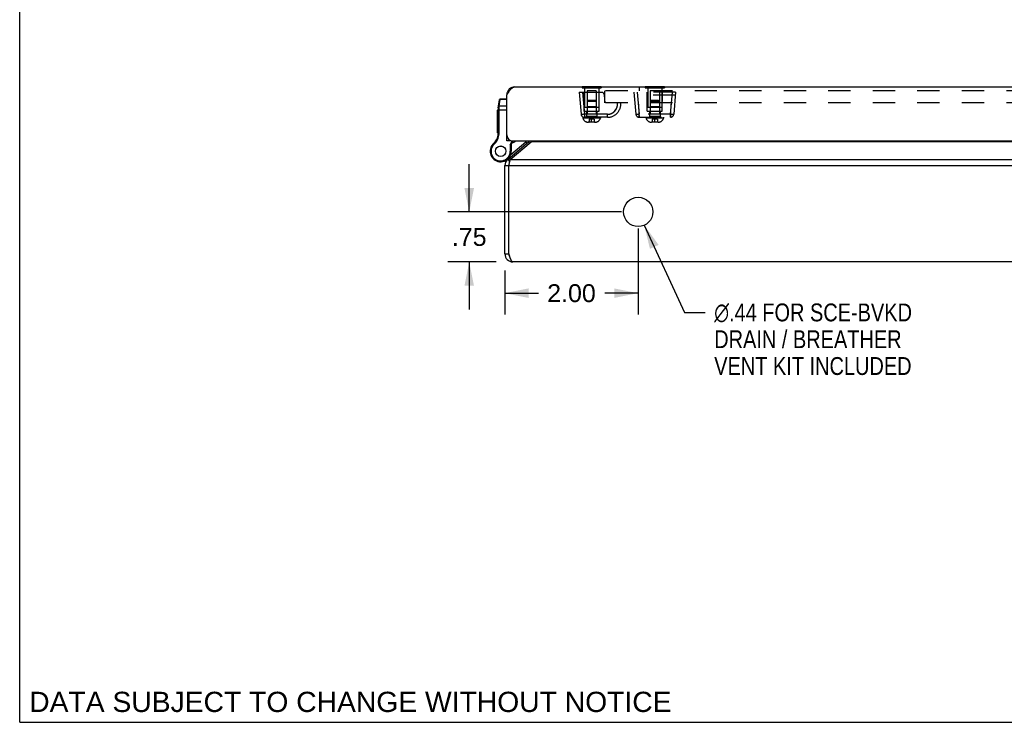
# Model space of a CAD drawing. Header units: inches. Extents: x 0 to 60.7, y 0 to 39.3.
# Tile 1 of 16: x 0 to 14.8, y 0 to 10.5. Entities that reach past the tile are written whole.
import ezdxf

# ---------------------------------------------------------------- set-up
doc = ezdxf.new("R2010")
doc.units = ezdxf.units.IN
doc.header["$LTSCALE"] = 3.339286
doc.header["$MEASUREMENT"] = 0
doc.linetypes.add('HIDDEN', pattern=[0.2, 0.1, -0.1])
doc.layers.get('0').update_dxf_attribs({"linetype": 'CONTINUOUS'})
for name, color, linetype in [('02___PRT_ALL_AXES', 7, 'CONTINUOUS'), ('06___PRT_ALL_SURFS', 7, 'CONTINUOUS'), ('DEFAULT_2', 8, 'HIDDEN'), ('DIMENSIONS', 7, 'CONTINUOUS')]:
    doc.layers.add(name, color=color, linetype=linetype)
doc.styles.get("Standard").update_dxf_attribs({"font": 'arial.ttf'})
doc.styles.add('TEXTSTYLE_1', font='gdt', dxfattribs={"width": 0.8})
doc.dimstyles.new('DIMSTYLE_1', dxfattribs={"dimtxt": 0.267857, "dimasz": 0.357143, "dimexe": 0.09, "dimexo": 0.07, "dimgap": 0.0375, "dimtad": 0, "dimtih": 1, "dimtoh": 1, "dimzin": 4, "dimdsep": 46, "dimtxsty": 'Standard', "dimblk": '_FILLED', "dimblk1": '_FILLED', "dimblk2": '_FILLED', "dimcen": 0.09, "dimazin": 1, "dimtfac": 1, "dimtofl": 0, "dimtmove": 0, "dimatfit": 3, "dimldrblk": '_FILLED', "dimfxl": 0, "dimtolj": 1, "dimtzin": 4, "dimarcsym": 0})
doc.dimstyles.new('DIMSTYLE_4', dxfattribs={"dimtxt": 0.267857, "dimasz": 0.357143, "dimexe": 0.09, "dimexo": 0.07, "dimgap": 0.09, "dimtad": 0, "dimtih": 1, "dimtoh": 1, "dimzin": 4, "dimdsep": 46, "dimtxsty": 'Standard', "dimblk": '_FILLED', "dimblk1": '_FILLED', "dimblk2": '_FILLED', "dimcen": 0.09, "dimazin": 1, "dimtfac": 1, "dimtofl": 0, "dimtmove": 0, "dimatfit": 1, "dimldrblk": '_FILLED', "dimfxl": 0, "dimtolj": 1, "dimtzin": 4, "dimarcsym": 0})

# ---------------------------------------------------------------- blocks, each defined once
blk = doc.blocks.new('_FILLED')
at = {"color": 0, "linetype": 'ByBlock'}
blk.add_solid([(0, 0), (-1, 0.2), (-1, -0.2)], dxfattribs=at)
blk = doc.blocks.new('*D23')
at = {"layer": 'DIMENSIONS', "color": 2, "linetype": 'Continuous'}
for p, q in [((9.277, 7.406), (9.277, 6.115)), ((7.277, 6.776), (7.277, 6.115)), ((7.277, 6.437), (7.78, 6.437)), ((9.277, 6.437), (8.775, 6.437))]:
    blk.add_line(p, q, dxfattribs=at)
at = {"layer": 'DIMENSIONS', "color": 2, "linetype": 'Continuous', "xscale": 0.3571428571, "yscale": 0.3571428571, "zscale": 0.3571428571, "rotation": 180}
blk.add_blockref('_FILLED', (7.277, 6.437), dxfattribs=at)
at = {"layer": 'DIMENSIONS', "color": 2, "linetype": 'Continuous', "xscale": 0.3571428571, "yscale": 0.3571428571, "zscale": 0.3571428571}
blk.add_blockref('_FILLED', (9.277, 6.437), dxfattribs=at)
at = {"layer": 'DIMENSIONS', "color": 2, "linetype": 'Continuous', "insert": (8.277, 6.571), "char_height": 0.2679, "width": 0.72789, "attachment_point": 2, "line_spacing_factor": 0.9}
blk.add_mtext('2.00', dxfattribs=at)
blk = doc.blocks.new('*D24')
at = {"layer": 'DIMENSIONS', "color": 2, "linetype": 'Continuous'}
for p, q in [((6.743, 7.656), (6.743, 8.37)), ((9.027, 7.656), (6.422, 7.656)), ((7.147, 6.906), (6.422, 6.906)), ((6.743, 6.906), (6.743, 6.191))]:
    blk.add_line(p, q, dxfattribs=at)
at = {"layer": 'DIMENSIONS', "color": 2, "linetype": 'Continuous', "xscale": 0.3571428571, "yscale": 0.3571428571, "zscale": 0.3571428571}
for p, rotation in [((6.743, 7.656), 270), ((6.743, 6.906), 90)]:
    blk.add_blockref('_FILLED', p, dxfattribs=dict(at, rotation=rotation))
at = {"layer": 'DIMENSIONS', "color": 2, "linetype": 'Continuous', "insert": (6.743, 7.414), "char_height": 0.2679, "width": 0.51978, "attachment_point": 2, "line_spacing_factor": 0.9}
blk.add_mtext('.75', dxfattribs=at)
blk = doc.blocks.new('*D25')
at = {"layer": 'DIMENSIONS', "color": 2, "linetype": 'Continuous'}
for p, q in [((9.369, 7.456), (9.971, 6.148)), ((9.971, 6.148), (10.284, 6.148))]:
    blk.add_line(p, q, dxfattribs=at)
at = {"layer": 'DIMENSIONS', "color": 2, "linetype": 'Continuous', "xscale": 0.3571428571, "yscale": 0.3571428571, "zscale": 0.3571428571, "rotation": 114.7156606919}
blk.add_blockref('_FILLED', (9.369, 7.456), dxfattribs=at)
at = {"layer": 'DIMENSIONS', "color": 2, "linetype": 'Continuous', "insert": (10.418, 6.282), "char_height": 0.26786, "width": 3.78153, "attachment_point": 1, "line_spacing_factor": 0.9, "style": 'TEXTSTYLE_1'}
blk.add_mtext('{\\fgdt;n}\\fArial;.44 FOR SCE-BVKD\\PDRAIN / BREATHER\\PVENT KIT INCLUDED', dxfattribs=at)

msp = doc.modelspace()

# ---------------------------------------------------------------- linework, layer by layer
at = {"color": 7, "linetype": 'Continuous'}
for p, q in [((0, 0), (0, 39.2857)), ((7.1781, 9.2147), (7.1954, 9.3379)), ((7.1934, 9.2414), (7.2075, 9.3425)), ((7.2075, 9.3425), (7.2082, 9.3491)), ((7.3069, 9.3425), (7.2075, 9.3425)), ((7.3069, 9.3491), (7.2082, 9.3491)), ((7.3079, 9.4265), (7.3162, 9.4254)), ((7.1769, 8.8209), (7.1769, 9.1974)), ((7.1769, 9.1855), (7.3069, 9.1855)), ((7.1861, 9.2004), (7.1865, 9.2004)), ((7.1871, 9.2004), (7.1875, 9.2005)), ((7.1875, 9.2005), (7.188, 9.2005)), ((7.188, 9.2005), (7.1884, 9.2005)), ((7.1884, 9.2005), (7.1888, 9.2005)), ((7.1888, 9.2005), (7.1893, 9.2005)), ((7.1899, 9.2024), (7.19, 9.2037)), ((7.1899, 9.2012), (7.1899, 9.2024)), ((7.1899, 8.8209), (7.1899, 9.2012)), ((7.19, 9.2063), (7.1901, 9.2075)), ((7.19, 9.205), (7.19, 9.2063)), ((7.19, 9.2037), (7.19, 9.205)), ((7.1901, 9.2088), (7.1902, 9.21)), ((7.1901, 9.2075), (7.1901, 9.2088)), ((7.1902, 9.2112), (7.1903, 9.2125)), ((7.1902, 9.21), (7.1902, 9.2112)), ((7.1903, 9.2125), (7.1904, 9.2137)), ((7.1904, 9.2137), (7.1905, 9.2149)), ((7.1905, 9.2149), (7.1906, 9.2161)), ((7.1906, 9.2161), (7.1907, 9.2172)), ((7.1907, 9.2172), (7.1908, 9.2184)), ((7.1908, 9.2184), (7.1909, 9.2195)), ((7.1909, 9.2195), (7.1934, 9.2414)), ((7.3069, 9.2414), (7.1934, 9.2414)), ((7.1754, 8.8016), (7.1883, 8.7996)), ((7.1769, 8.8209), (7.1899, 8.8209)), ((7.3069, 8.7812), (7.312, 8.7812)), ((7.3669, 8.7208), (7.3069, 8.7208)), ((7.3591, 8.6638), (7.389, 8.7212)), ((7.3669, 8.726), (7.3669, 8.7208)), ((7.3721, 8.6606), (7.4034, 8.7208)), ((7.0786, 8.645), (7.0786, 8.645)), ((7.0786, 8.645), (7.0898, 8.6384)), ((7.0786, 8.645), (7.0898, 8.6384)), ((7.0898, 8.6384), (7.0898, 8.6384)), ((7.1085, 8.681), (7.117, 8.6711)), ((7.3591, 8.6638), (7.3591, 8.5656)), ((7.3721, 8.6606), (7.3591, 8.6638)), ((7.3647, 8.5179), (7.5906, 8.7074)), ((7.3721, 8.6606), (7.3721, 8.5656)), ((7.5906, 8.7074), (7.6098, 8.6845)), ((7.6337, 8.7045), (7.6496, 8.6855)), ((7.272, 8.4189), (7.2724, 8.4191)), ((7.3203, 8.4415), (7.3496, 8.4066)), ((7.339, 8.4689), (7.3448, 8.462)), ((7.3721, 8.5656), (7.3591, 8.5656)), ((7.2775, 8.3496), (7.3375, 8.3496)), ((7.2775, 7.0256), (7.3375, 7.0256)), ((0, 0), (60.7143, 0))]:
    msp.add_line(p, q, dxfattribs=at)
at = {"color": 3, "linetype": 'Continuous'}
for p, q in [((7.4269, 9.5308), (27.1269, 9.5308)), ((7.3069, 8.7208), (7.3069, 9.4108)), ((7.3969, 8.7208), (27.1569, 8.7208)), ((7.3203, 8.4415), (7.6337, 8.7045)), ((7.3589, 8.4415), (7.6723, 8.7045)), ((26.8827, 8.7045), (7.6723, 8.7045)), ((7.3589, 8.4415), (27.196, 8.4415)), ((7.2775, 7.0256), (7.2775, 8.3496)), ((7.3375, 8.3496), (7.3405, 8.3645)), ((7.3375, 7.0256), (7.3375, 8.3496)), ((7.3375, 8.3496), (27.2175, 8.3496)), ((7.3405, 8.3645), (7.3423, 8.3731)), ((27.1575, 6.9056), (7.3975, 6.9056))]:
    msp.add_line(p, q, dxfattribs=at)
for points in [[(7.3069, 9.4108), (7.3115, 9.418), (7.3162, 9.4253), (7.3208, 9.4324), (7.3254, 9.4395), (7.33, 9.4465), (7.3346, 9.4533), (7.3392, 9.4601), (7.3439, 9.4666), (7.3485, 9.4729), (7.3531, 9.479), (7.3577, 9.4848), (7.3623, 9.4903), (7.3669, 9.4956), (7.3715, 9.5006), (7.3761, 9.5052), (7.3807, 9.5095), (7.3854, 9.5135), (7.39, 9.517), (7.3946, 9.5202), (7.3992, 9.523), (7.4038, 9.5254), (7.4085, 9.5273), (7.4131, 9.5288), (7.4177, 9.5299), (7.4223, 9.5306), (7.4269, 9.5308)], [(7.6897, 8.7208), (7.6866, 8.7175), (7.683, 8.7139), (7.6794, 8.7105), (7.6758, 8.7074), (7.6723, 8.7045)], [(7.3423, 8.3731), (7.3436, 8.3792), (7.3451, 8.3864), (7.3467, 8.3934), (7.3482, 8.4003), (7.3497, 8.407), (7.3512, 8.4134), (7.3528, 8.4196), (7.3543, 8.4256), (7.3558, 8.4312), (7.3574, 8.4365), (7.3589, 8.4415)], [(7.3975, 6.9056), (7.3952, 6.9058), (7.3929, 6.9064), (7.3905, 6.9075), (7.3882, 6.909), (7.3859, 6.911), (7.3836, 6.9134), (7.3813, 6.9161), (7.379, 6.9193), (7.3767, 6.9229), (7.3744, 6.9268), (7.3721, 6.9311), (7.3698, 6.9357), (7.3675, 6.9407), (7.3652, 6.946), (7.3629, 6.9516), (7.3605, 6.9574), (7.3582, 6.9635), (7.3559, 6.9698), (7.3536, 6.9763), (7.3513, 6.983), (7.349, 6.9899), (7.3467, 6.9968), (7.3444, 7.0039), (7.3421, 7.0111), (7.3398, 7.0183), (7.3375, 7.0256)]]:
    msp.add_lwpolyline(points, dxfattribs=at)
at = {"color": 7, "linetype": 'Continuous'}
for points in [[(7.1946, 9.3327), (7.1947, 9.3329), (7.1947, 9.333), (7.1947, 9.3332), (7.1948, 9.3334), (7.1948, 9.3336), (7.1949, 9.3338), (7.1949, 9.334), (7.195, 9.3342), (7.195, 9.3344), (7.1951, 9.3346), (7.1951, 9.3347), (7.1952, 9.3349), (7.1953, 9.3351), (7.1954, 9.3353), (7.1954, 9.3355), (7.1955, 9.3357), (7.1956, 9.3358), (7.1957, 9.336), (7.1958, 9.3362), (7.1959, 9.3364), (7.196, 9.3365), (7.1961, 9.3367), (7.1962, 9.3369), (7.1963, 9.337), (7.1964, 9.3372), (7.1965, 9.3374), (7.1966, 9.3375), (7.1968, 9.3377), (7.1969, 9.3378), (7.197, 9.338), (7.1971, 9.3381), (7.1973, 9.3383), (7.1974, 9.3385), (7.1975, 9.3386), (7.1977, 9.3387), (7.1978, 9.3389), (7.198, 9.339), (7.1981, 9.3392), (7.1983, 9.3393), (7.1984, 9.3394), (7.1986, 9.3396), (7.1988, 9.3397), (7.1989, 9.3398), (7.1991, 9.3399), (7.1992, 9.3401), (7.1994, 9.3402), (7.1996, 9.3403), (7.1998, 9.3404), (7.1999, 9.3405), (7.2001, 9.3406), (7.2003, 9.3407), (7.2005, 9.3408), (7.2007, 9.3409), (7.2008, 9.341), (7.201, 9.3411), (7.2012, 9.3412), (7.2014, 9.3413), (7.2016, 9.3414), (7.2018, 9.3415), (7.202, 9.3416), (7.2022, 9.3416), (7.2024, 9.3417), (7.2026, 9.3418), (7.2028, 9.3418), (7.203, 9.3419), (7.2032, 9.342), (7.2034, 9.342), (7.2036, 9.3421), (7.2038, 9.3421), (7.2041, 9.3422), (7.2043, 9.3422), (7.2045, 9.3423), (7.2047, 9.3423), (7.2049, 9.3423), (7.2051, 9.3424), (7.2053, 9.3424), (7.2055, 9.3424), (7.2058, 9.3424), (7.206, 9.3425), (7.2062, 9.3425), (7.2064, 9.3425), (7.2066, 9.3425), (7.2068, 9.3425), (7.2071, 9.3425), (7.2073, 9.3425), (7.2075, 9.3425)], [(7.1769, 9.1974), (7.1769, 9.1974), (7.1769, 9.1975), (7.1769, 9.1975), (7.177, 9.1976), (7.177, 9.1977), (7.177, 9.1977), (7.177, 9.1978), (7.177, 9.1978), (7.1771, 9.1979), (7.1771, 9.1979), (7.1771, 9.198), (7.1772, 9.198), (7.1772, 9.1981), (7.1773, 9.1981), (7.1773, 9.1982), (7.1774, 9.1982), (7.1774, 9.1983), (7.1775, 9.1983), (7.1776, 9.1984), (7.1776, 9.1984), (7.1777, 9.1985), (7.1778, 9.1985), (7.1779, 9.1986), (7.178, 9.1986), (7.178, 9.1987), (7.1781, 9.1987), (7.1782, 9.1988), (7.1783, 9.1988), (7.1784, 9.1988), (7.1785, 9.1989), (7.1786, 9.1989), (7.1787, 9.199), (7.1789, 9.199), (7.179, 9.1991), (7.1791, 9.1991), (7.1792, 9.1992), (7.1793, 9.1992), (7.1795, 9.1992), (7.1796, 9.1993), (7.1797, 9.1993), (7.1799, 9.1994), (7.18, 9.1994), (7.1801, 9.1995), (7.1803, 9.1995), (7.1804, 9.1995), (7.1806, 9.1996), (7.1807, 9.1996), (7.1809, 9.1996), (7.181, 9.1997), (7.1812, 9.1997), (7.1814, 9.1997), (7.1815, 9.1998), (7.1817, 9.1998), (7.1819, 9.1998), (7.182, 9.1999), (7.1822, 9.1999), (7.1824, 9.1999), (7.1826, 9.2), (7.1827, 9.2), (7.1829, 9.2), (7.1831, 9.2001), (7.1833, 9.2001), (7.1835, 9.2001), (7.1837, 9.2001), (7.1839, 9.2002), (7.1841, 9.2002), (7.1843, 9.2002), (7.1845, 9.2002), (7.1846, 9.2003), (7.1848, 9.2003), (7.185, 9.2003), (7.1853, 9.2003), (7.1855, 9.2003), (7.1857, 9.2003), (7.1859, 9.2004), (7.1861, 9.2004)], [(7.1781, 9.2147), (7.1781, 9.2148), (7.1782, 9.2149), (7.1782, 9.2151), (7.1782, 9.2152), (7.1783, 9.2153), (7.1783, 9.2154), (7.1783, 9.2155), (7.1784, 9.2156), (7.1784, 9.2157), (7.1785, 9.2159), (7.1785, 9.216), (7.1786, 9.2161), (7.1786, 9.2162), (7.1787, 9.2163), (7.1788, 9.2164), (7.1788, 9.2165), (7.1789, 9.2166), (7.179, 9.2167), (7.1791, 9.2168), (7.1792, 9.2169), (7.1792, 9.217), (7.1793, 9.2171), (7.1794, 9.2172), (7.1795, 9.2173), (7.1796, 9.2174), (7.1797, 9.2175), (7.1798, 9.2176), (7.1799, 9.2177), (7.1801, 9.2178), (7.1802, 9.2179), (7.1803, 9.218), (7.1804, 9.218), (7.1805, 9.2181), (7.1807, 9.2182), (7.1808, 9.2183), (7.1809, 9.2184), (7.1811, 9.2185), (7.1812, 9.2185), (7.1813, 9.2186), (7.1815, 9.2187), (7.1816, 9.2188), (7.1818, 9.2188), (7.1819, 9.2189), (7.1821, 9.219), (7.1822, 9.219), (7.1824, 9.2191), (7.1825, 9.2192), (7.1827, 9.2192), (7.1829, 9.2193), (7.183, 9.2194), (7.1832, 9.2194), (7.1834, 9.2195), (7.1836, 9.2195), (7.1837, 9.2196), (7.1839, 9.2196), (7.1841, 9.2197), (7.1843, 9.2197), (7.1845, 9.2198), (7.1846, 9.2198), (7.1848, 9.2198), (7.185, 9.2199), (7.1852, 9.2199), (7.1854, 9.2199), (7.1856, 9.22), (7.1858, 9.22), (7.186, 9.22), (7.1862, 9.2201), (7.1864, 9.2201), (7.1866, 9.2201), (7.1868, 9.2201), (7.187, 9.2201), (7.1872, 9.2202), (7.1874, 9.2202), (7.1876, 9.2202), (7.1878, 9.2202), (7.188, 9.2202), (7.1882, 9.2202), (7.1884, 9.2202), (7.1887, 9.2202), (7.1889, 9.2202), (7.1891, 9.2202), (7.1893, 9.2202), (7.1895, 9.2202), (7.1897, 9.2202), (7.1899, 9.2202), (7.1901, 9.2202), (7.1904, 9.2202), (7.1906, 9.2201), (7.1908, 9.2201), (7.191, 9.2201)], [(7.1805, 9.2315), (7.1805, 9.2317), (7.1805, 9.2319), (7.1806, 9.2321), (7.1806, 9.2323), (7.1807, 9.2325), (7.1807, 9.2327), (7.1808, 9.2329), (7.1808, 9.2331), (7.1809, 9.2332), (7.1809, 9.2334), (7.181, 9.2336), (7.1811, 9.2338), (7.1811, 9.234), (7.1812, 9.2342), (7.1813, 9.2343), (7.1814, 9.2345), (7.1815, 9.2347), (7.1815, 9.2349), (7.1816, 9.2351), (7.1817, 9.2352), (7.1818, 9.2354), (7.1819, 9.2356), (7.182, 9.2357), (7.1821, 9.2359), (7.1823, 9.2361), (7.1824, 9.2362), (7.1825, 9.2364), (7.1826, 9.2366), (7.1827, 9.2367), (7.1829, 9.2369), (7.183, 9.237), (7.1831, 9.2372), (7.1833, 9.2373), (7.1834, 9.2375), (7.1835, 9.2376), (7.1837, 9.2378), (7.1838, 9.2379), (7.184, 9.238), (7.1841, 9.2382), (7.1843, 9.2383), (7.1844, 9.2384), (7.1846, 9.2386), (7.1848, 9.2387), (7.1849, 9.2388), (7.1851, 9.2389), (7.1853, 9.2391), (7.1854, 9.2392), (7.1856, 9.2393), (7.1858, 9.2394), (7.186, 9.2395), (7.1862, 9.2396), (7.1863, 9.2397), (7.1865, 9.2398), (7.1867, 9.2399), (7.1869, 9.24), (7.1871, 9.2401), (7.1873, 9.2402), (7.1875, 9.2403), (7.1877, 9.2403), (7.1879, 9.2404), (7.1881, 9.2405), (7.1883, 9.2406), (7.1885, 9.2406), (7.1887, 9.2407), (7.1889, 9.2408), (7.1891, 9.2408), (7.1893, 9.2409), (7.1895, 9.2409), (7.1897, 9.241), (7.1899, 9.241), (7.1901, 9.2411), (7.1903, 9.2411), (7.1905, 9.2412), (7.1908, 9.2412), (7.191, 9.2412), (7.1912, 9.2413), (7.1914, 9.2413), (7.1916, 9.2413), (7.1918, 9.2413), (7.192, 9.2413), (7.1923, 9.2414), (7.1925, 9.2414), (7.1927, 9.2414), (7.1929, 9.2414), (7.1931, 9.2414), (7.1934, 9.2414)], [(7.1865, 9.2004), (7.1869, 9.2004), (7.1871, 9.2004)], [(7.1893, 9.2005), (7.1897, 9.2005), (7.1899, 9.2005)]]:
    msp.add_lwpolyline(points, dxfattribs=at)
at = {"color": 3, "linetype": 'Continuous'}
for centre, radius, start, end in [((7.4269, 9.4108), 0.12, 90, 180), ((7.3969, 8.8108), 0.09, 180, 270), ((7.5951, 8.7504), 0.06, 310, 330.38363), ((7.3975, 8.3496), 0.12, 130, 180), ((7.3975, 7.0256), 0.12, 180, 270)]:
    msp.add_arc(centre, radius, start, end, dxfattribs=at)
at = {"color": 7, "linetype": 'Continuous'}
for centre, radius, start, end in [((7.2082, 9.3361), 0.013, 90, 172.02427), ((7.3019, 9.1974), 0.125, 172.03825, 180), ((6.9778, 8.8324), 0.2, 310.79327, 351.15991), ((6.9778, 8.8324), 0.213, 310.79327, 351.15991), ((7.0519, 8.8209), 0.125, 351.15991, 360), ((7.0519, 8.8209), 0.138, 351.15991, 360), ((7.315, 8.8878), 0.21, 290.29811, 307.31443), ((7.5295, 8.7802), 0.095, 310, 321.27437), ((7.5295, 8.7802), 0.125, 310, 331.61139), ((7.2146, 8.5656), 0.1575, 149.73501, 360), ((7.2146, 8.5656), 0.1445, 149.73501, 360), ((7.2146, 8.5656), 0.1575, 127.31101, 149.72135), ((7.2013, 8.5734), 0.1421, 130.79327, 149.73501), ((7.2013, 8.5734), 0.1291, 130.79327, 149.73501), ((7.1776, 8.6612), 0.26, 291.378, 310), ((7.3975, 8.3496), 0.06, 156.8969, 180), ((7.3975, 7.0256), 0.06, 180, 215.78565)]:
    msp.add_arc(centre, radius, start, end, dxfattribs=at)
at = {"layer": '02___PRT_ALL_AXES', "color": 8, "linetype": 'HIDDEN'}
for p, q in [((8.4734, 9.5148), (8.4734, 9.2233)), ((8.6854, 9.5148), (8.6854, 9.2233)), ((9.4209, 9.5148), (9.4209, 9.2233)), ((9.6329, 9.5148), (9.6329, 9.2233)), ((8.6854, 9.2233), (8.4734, 9.2233)), ((9.6329, 9.2233), (9.4209, 9.2233))]:
    msp.add_line(p, q, dxfattribs=at)
at = {"layer": '02___PRT_ALL_AXES', "color": 7, "linetype": 'Continuous'}
for p, q in [((7.1669, 8.8399), (7.1669, 9.1803)), ((7.1769, 9.1803), (7.1669, 9.1803)), ((7.1769, 9.1801), (7.1669, 9.1801)), ((7.1769, 9.1717), (7.1669, 9.1717)), ((7.1769, 9.1211), (7.1669, 9.1211)), ((7.1769, 9.1127), (7.1669, 9.1127)), ((7.1769, 9.1043), (7.1669, 9.1043)), ((7.1769, 9.0522), (7.1669, 9.0522)), ((7.1769, 9.0438), (7.1669, 9.0438)), ((7.1769, 9.0354), (7.1669, 9.0354)), ((7.1769, 8.9885), (7.1669, 8.9885)), ((7.1769, 8.9801), (7.1669, 8.9801)), ((7.1769, 8.9717), (7.1669, 8.9717)), ((7.1769, 8.917), (7.1669, 8.917)), ((7.1769, 8.9086), (7.1669, 8.9086)), ((7.1769, 8.9002), (7.1669, 8.9002)), ((7.1769, 8.8483), (7.1669, 8.8483)), ((7.1769, 8.8399), (7.1669, 8.8399))]:
    msp.add_line(p, q, dxfattribs=at)
for radius in [0.079, 0.078]:
    msp.add_circle((7.2146, 8.5656), radius, dxfattribs=at)
at = {"layer": '02___PRT_ALL_AXES', "color": 3, "linetype": 'Continuous'}
msp.add_circle((9.2775, 7.6556), 0.22, dxfattribs=at)
at = {"layer": '06___PRT_ALL_SURFS', "color": 7, "linetype": 'Continuous'}
for p, q in [((8.435, 9.5358), (8.435, 9.5308)), ((8.435, 9.5358), (8.7237, 9.5358)), ((8.5072, 9.5358), (8.5072, 9.5308)), ((8.6515, 9.5358), (8.6515, 9.5308)), ((8.7237, 9.5358), (8.7237, 9.5308)), ((9.3825, 9.5358), (9.3825, 9.5308)), ((9.3825, 9.5358), (9.6712, 9.5358)), ((9.4547, 9.5358), (9.4547, 9.5308)), ((9.599, 9.5358), (9.599, 9.5308)), ((9.6712, 9.5358), (9.6712, 9.5308))]:
    msp.add_line(p, q, dxfattribs=at)
at = {"layer": '06___PRT_ALL_SURFS', "color": 8, "linetype": 'HIDDEN'}
for p, q in [((8.435, 9.5308), (8.435, 9.5148)), ((8.435, 9.5148), (8.7237, 9.5148)), ((8.5072, 9.5308), (8.5072, 9.5148)), ((8.6515, 9.5308), (8.6515, 9.5148)), ((8.7237, 9.5308), (8.7237, 9.5148)), ((9.3825, 9.5308), (9.3825, 9.5148)), ((9.3825, 9.5148), (9.6712, 9.5148)), ((9.4547, 9.5308), (9.4547, 9.5148)), ((9.599, 9.5308), (9.599, 9.5148)), ((9.6712, 9.5308), (9.6712, 9.5148))]:
    msp.add_line(p, q, dxfattribs=at)
at = {"layer": 'DEFAULT_2', "color": 8, "linetype": 'HIDDEN'}
for p, q in [((8.5104, 9.4733), (8.5104, 9.0848)), ((8.6484, 9.4733), (8.5104, 9.4733)), ((8.6484, 9.4733), (8.6484, 9.0848)), ((8.7769, 9.2898), (8.7769, 9.4708)), ((25.1519, 9.4708), (8.7769, 9.4708)), ((9.2925, 9.5258), (9.2925, 9.4708)), ((24.6362, 9.5258), (9.2925, 9.5258)), ((9.4579, 9.4733), (9.4579, 9.0848)), ((9.5959, 9.4733), (9.4579, 9.4733)), ((9.5959, 9.4733), (9.5959, 9.0848)), ((8.3919, 9.4498), (8.4207, 9.1204)), ((8.3919, 9.4498), (8.7247, 9.4498)), ((8.4417, 9.4498), (8.4705, 9.1204)), ((8.4669, 9.1688), (8.4644, 9.4498)), ((8.5242, 9.3248), (8.5104, 9.311)), ((8.6484, 9.311), (8.5104, 9.311)), ((8.6346, 9.3248), (8.5242, 9.3248)), ((8.6346, 9.3248), (8.6484, 9.311)), ((8.6919, 9.1688), (8.6943, 9.4498)), ((8.7809, 9.2898), (8.7705, 9.4078)), ((9.2144, 9.4498), (9.2432, 9.1204)), ((9.8394, 9.4498), (9.2144, 9.4498)), ((9.8357, 9.4078), (9.218, 9.4078)), ((9.2642, 9.4498), (9.293, 9.1204)), ((9.4144, 9.1688), (9.4119, 9.4498)), ((9.4717, 9.3248), (9.4579, 9.311)), ((9.5959, 9.311), (9.4579, 9.311)), ((9.5821, 9.3248), (9.4717, 9.3248)), ((9.5821, 9.3248), (9.5959, 9.311)), ((9.6394, 9.1688), (9.6418, 9.4498)), ((9.7607, 9.1204), (9.7896, 9.4498)), ((9.8394, 9.4498), (9.8106, 9.1204)), ((8.4669, 9.1688), (8.6919, 9.1688)), ((8.5104, 9.2333), (8.5004, 9.2233)), ((8.6584, 9.2233), (8.5004, 9.2233)), ((8.5014, 9.1688), (8.5014, 9.0748)), ((8.6484, 9.2333), (8.5104, 9.2333)), ((8.6484, 9.2333), (8.6584, 9.2233)), ((8.6574, 9.1688), (8.6574, 9.0748)), ((25.1519, 9.2898), (8.7769, 9.2898)), ((8.9667, 9.2771), (8.9667, 9.2774)), ((8.9668, 9.2765), (8.9667, 9.2771)), ((8.9667, 9.277), (8.9667, 9.277)), ((8.9668, 9.2759), (8.9668, 9.2765)), ((9.4144, 9.1688), (9.6394, 9.1688)), ((9.4579, 9.2333), (9.4479, 9.2233)), ((9.6059, 9.2233), (9.4479, 9.2233)), ((9.4489, 9.1688), (9.4489, 9.0748)), ((9.5959, 9.2333), (9.4579, 9.2333)), ((9.5959, 9.2333), (9.6059, 9.2233)), ((9.6049, 9.1688), (9.6049, 9.0748)), ((8.4207, 9.1204), (8.4212, 9.1199)), ((8.4484, 9.0748), (8.4484, 9.0598)), ((8.8169, 9.0748), (8.4484, 9.0748)), ((8.7104, 9.0598), (8.4484, 9.0598)), ((8.4705, 9.1204), (8.4705, 9.0748)), ((8.8182, 9.1204), (8.4705, 9.1204)), ((8.6484, 9.0848), (8.5104, 9.0848)), ((8.5398, 9.0458), (8.5398, 9.0042)), ((8.6189, 9.0458), (8.5398, 9.0458)), ((8.5794, 9.0018), (8.5794, 9.0546)), ((8.6189, 9.0458), (8.6189, 9.0042)), ((8.7104, 9.0748), (8.7104, 9.0598)), ((8.8169, 9.0748), (8.8169, 9.1204)), ((8.8169, 9.0748), (8.8169, 9.0879)), ((8.8882, 9.1385), (8.889, 9.1389)), ((8.8929, 9.1411), (8.8936, 9.1415)), ((9.2891, 9.1334), (9.2929, 9.0748)), ((9.2929, 9.0748), (9.7607, 9.0748)), ((9.293, 9.0748), (9.293, 9.1204)), ((9.7607, 9.1204), (9.293, 9.1204)), ((9.3959, 9.0748), (9.3959, 9.0598)), ((9.6579, 9.0598), (9.3959, 9.0598)), ((9.5959, 9.0848), (9.4579, 9.0848)), ((9.4873, 9.0458), (9.4873, 9.0042)), ((9.5664, 9.0458), (9.4873, 9.0458)), ((9.5269, 9.0018), (9.5269, 9.0546)), ((9.5664, 9.0458), (9.5664, 9.0042)), ((9.6579, 9.0748), (9.6579, 9.0598)), ((9.7607, 9.1204), (9.7607, 9.0748)), ((9.7607, 9.0748), (9.7618, 9.09)), ((9.7618, 9.09), (9.7635, 9.1162)), ((9.7635, 9.1162), (9.7646, 9.1334)), ((8.6308, 9.0018), (8.528, 9.0018)), ((8.6189, 9.0042), (8.5398, 9.0042)), ((9.5783, 9.0018), (9.4755, 9.0018)), ((9.5664, 9.0042), (9.4873, 9.0042))]:
    msp.add_line(p, q, dxfattribs=at)
for points in [[(8.8169, 9.1204), (8.8495, 9.1242), (8.8792, 9.134), (8.9063, 9.1501), (8.9295, 9.1713), (8.9476, 9.197), (8.9601, 9.226), (8.966, 9.2568), (8.9656, 9.2898)], [(8.9054, 9.1493), (8.9062, 9.1499), (8.9074, 9.1508), (8.9087, 9.1518), (8.91, 9.1528), (8.9112, 9.1538), (8.9124, 9.1548), (8.9137, 9.1558), (8.9149, 9.1569), (8.9161, 9.1579), (8.9173, 9.159), (8.9184, 9.16), (8.9196, 9.1611), (8.9208, 9.1622), (8.9219, 9.1633), (8.923, 9.1645), (8.9242, 9.1656), (8.9253, 9.1667), (8.9264, 9.1679), (8.9274, 9.1691), (8.9284, 9.1701), (8.9296, 9.1714), (8.9313, 9.1735), (8.9332, 9.1757), (8.935, 9.178), (8.9368, 9.1803), (8.9385, 9.1827), (8.9402, 9.1851), (8.942, 9.1876), (8.9436, 9.1902), (8.9453, 9.1929), (8.9469, 9.1956), (8.9485, 9.1984), (8.95, 9.2013), (8.9515, 9.2042), (8.9529, 9.2072), (8.9543, 9.2103), (8.9556, 9.2135), (8.9569, 9.2167), (8.9581, 9.22), (8.9593, 9.2236), (8.9604, 9.2267), (8.9609, 9.2285), (8.9617, 9.2313)], [(8.9617, 9.2313), (8.9621, 9.2329), (8.9625, 9.2344), (8.9629, 9.236), (8.9632, 9.2375), (8.9636, 9.2391), (8.9639, 9.2406), (8.9642, 9.2422), (8.9645, 9.2438), (8.9648, 9.2453), (8.965, 9.2469), (8.9653, 9.2485), (8.9655, 9.2501), (8.9657, 9.2516), (8.9659, 9.2532), (8.9661, 9.2548), (8.9662, 9.2565), (8.9664, 9.258), (8.9664, 9.2587)], [(8.9667, 9.2774), (8.9667, 9.2774), (8.9667, 9.2779), (8.9666, 9.2794), (8.9664, 9.2819), (8.9661, 9.2853), (8.9656, 9.2898)], [(8.9664, 9.2587), (8.9665, 9.26), (8.9666, 9.2607), (8.9666, 9.2614), (8.9666, 9.2621), (8.9667, 9.2629), (8.9667, 9.2636), (8.9668, 9.2644), (8.9668, 9.2652), (8.9668, 9.266), (8.9668, 9.2668), (8.9668, 9.2676), (8.9669, 9.2685), (8.9669, 9.2693), (8.9669, 9.2702), (8.9669, 9.2711), (8.9669, 9.272), (8.9669, 9.273), (8.9668, 9.2739), (8.9668, 9.2759)], [(9.2789, 9.2898), (9.2807, 9.2626), (9.2825, 9.2349), (9.2843, 9.2071), (9.2861, 9.1803), (9.2877, 9.1556), (9.2891, 9.1334)], [(9.7646, 9.1334), (9.766, 9.1548), (9.7676, 9.179), (9.7712, 9.2335)], [(9.7712, 9.2335), (9.773, 9.2617), (9.7749, 9.2898)], [(8.4354, 9.1186), (8.4311, 9.1187), (8.4275, 9.1189), (8.4246, 9.1191), (8.4225, 9.1195), (8.4212, 9.1199)], [(8.4705, 9.1204), (8.464, 9.1199), (8.4577, 9.1195), (8.4515, 9.1191), (8.4457, 9.1189), (8.4403, 9.1187), (8.4354, 9.1186)], [(8.5398, 9.0458), (8.542, 9.0467), (8.5442, 9.0476), (8.5464, 9.0485), (8.5486, 9.0493), (8.5508, 9.05), (8.553, 9.0507), (8.5552, 9.0513), (8.5574, 9.0519), (8.5596, 9.0524), (8.5618, 9.0529), (8.564, 9.0533), (8.5662, 9.0536), (8.5684, 9.0539), (8.5706, 9.0542), (8.5728, 9.0543), (8.575, 9.0545), (8.5772, 9.0546), (8.5794, 9.0546)], [(8.6189, 9.0458), (8.6167, 9.0467), (8.6145, 9.0476), (8.6123, 9.0485), (8.6101, 9.0493), (8.6079, 9.05), (8.6057, 9.0507), (8.6035, 9.0513), (8.6013, 9.0519), (8.5991, 9.0524), (8.597, 9.0529), (8.5948, 9.0533), (8.5926, 9.0536), (8.5904, 9.0539), (8.5882, 9.0542), (8.586, 9.0543), (8.5838, 9.0545), (8.5816, 9.0546), (8.5794, 9.0546)], [(8.8182, 9.1204), (8.8195, 9.1205), (8.8209, 9.1205), (8.8223, 9.1205), (8.8238, 9.1206), (8.8252, 9.1207), (8.8267, 9.1208), (8.8282, 9.1209), (8.8298, 9.121), (8.8313, 9.1211), (8.8329, 9.1213), (8.8346, 9.1215), (8.8362, 9.1217), (8.8379, 9.1219), (8.8396, 9.1222), (8.8413, 9.1224), (8.8431, 9.1227), (8.8449, 9.1231), (8.8466, 9.1234), (8.8485, 9.1238), (8.8508, 9.1243), (8.8531, 9.1249), (8.8553, 9.1254), (8.8574, 9.126), (8.8594, 9.1266), (8.8613, 9.1272), (8.8631, 9.1277), (8.8648, 9.1283), (8.8665, 9.1289), (8.868, 9.1294), (8.8694, 9.1299), (8.8708, 9.1305), (8.8721, 9.131), (8.8733, 9.1314), (8.8744, 9.1319), (8.8754, 9.1323), (8.8764, 9.1327), (8.8772, 9.1331), (8.8777, 9.1333), (8.8787, 9.1338), (8.8823, 9.1355), (8.8859, 9.1373), (8.8872, 9.1379), (8.8877, 9.1382), (8.8882, 9.1385)], [(8.889, 9.1389), (8.889, 9.1389), (8.8894, 9.1391), (8.8929, 9.1411)], [(8.8936, 9.1415), (8.8947, 9.1422), (8.8953, 9.1426), (8.896, 9.143), (8.8966, 9.1434), (8.8973, 9.1438), (8.8979, 9.1442), (8.8986, 9.1446), (8.8992, 9.1451), (8.8999, 9.1455), (8.9006, 9.146), (8.9013, 9.1464), (8.9019, 9.1469), (8.9026, 9.1474), (8.9033, 9.1479), (8.904, 9.1484), (8.9054, 9.1493)], [(9.2579, 9.1186), (9.2536, 9.1187), (9.25, 9.1189), (9.2471, 9.1191), (9.245, 9.1195), (9.2437, 9.1199), (9.2432, 9.1204)], [(9.293, 9.1204), (9.2865, 9.1199), (9.2802, 9.1195), (9.274, 9.1191), (9.2682, 9.1189), (9.2628, 9.1187), (9.2579, 9.1186)], [(9.2595, 9.0883), (9.2643, 9.0845), (9.2773, 9.0781), (9.291, 9.0756), (9.2929, 9.0756)], [(9.4873, 9.0458), (9.4895, 9.0467), (9.4917, 9.0476), (9.4939, 9.0485), (9.4961, 9.0493), (9.4983, 9.05), (9.5005, 9.0507), (9.5027, 9.0513), (9.5049, 9.0519), (9.5071, 9.0524), (9.5093, 9.0529), (9.5115, 9.0533), (9.5137, 9.0536), (9.5159, 9.0539), (9.5181, 9.0542), (9.5203, 9.0543), (9.5225, 9.0545), (9.5247, 9.0546), (9.5269, 9.0546)], [(9.5664, 9.0458), (9.5642, 9.0467), (9.562, 9.0476), (9.5598, 9.0485), (9.5576, 9.0493), (9.5554, 9.05), (9.5532, 9.0507), (9.551, 9.0513), (9.5488, 9.0519), (9.5466, 9.0524), (9.5445, 9.0529), (9.5423, 9.0533), (9.5401, 9.0536), (9.5379, 9.0539), (9.5357, 9.0542), (9.5335, 9.0543), (9.5313, 9.0545), (9.5291, 9.0546), (9.5269, 9.0546)], [(9.7958, 9.1186), (9.7909, 9.1187), (9.7855, 9.1189), (9.7797, 9.1191), (9.7736, 9.1195), (9.7672, 9.1199), (9.7607, 9.1204)], [(9.8106, 9.1204), (9.8101, 9.1199), (9.8088, 9.1195), (9.8067, 9.1191), (9.8038, 9.1189), (9.8001, 9.1187), (9.7958, 9.1186)]]:
    msp.add_lwpolyline(points, dxfattribs=at)
for centre, radius, start, end in [((8.7247, 9.4038), 0.046, 5, 90), ((8.8169, 9.2748), 0.2, 270, 4.30122), ((8.4705, 9.1248), 0.05, 185, 270), ((8.528, 9.0854), 0.0836, 197.83232, 270), ((8.5004, 9.0848), 0.01, 270, 360), ((8.6308, 9.0854), 0.0836, 270, 342.16768), ((8.6584, 9.0848), 0.01, 180, 270), ((9.293, 9.1248), 0.05, 185, 270), ((9.4755, 9.0854), 0.0836, 197.83232, 270), ((9.4479, 9.0848), 0.01, 270, 360), ((9.5783, 9.0854), 0.0836, 270, 342.16768), ((9.6059, 9.0848), 0.01, 180, 270), ((9.7607, 9.1248), 0.05, 270, 355), ((8.5375, 9.0042), 0.00237, 270, 360), ((8.6213, 9.0042), 0.00237, 180, 270), ((9.485, 9.0042), 0.00237, 270, 360), ((9.5688, 9.0042), 0.00237, 180, 270)]:
    msp.add_arc(centre, radius, start, end, dxfattribs=at)

# ---------------------------------------------------------------- texts
at = {"layer": 'DIMENSIONS', "color": 2, "linetype": 'Continuous', "insert": (4.9604, 0.4581), "char_height": 0.303571, "width": 9.617233, "attachment_point": 2, "line_spacing_factor": 0.9}
msp.add_mtext('DATA SUBJECT TO CHANGE WITHOUT NOTICE', dxfattribs=at)

# ---------------------------------------------------------------- dimensions: what is measured, and where the dimension line sits
at = {"layer": 'DIMENSIONS', "color": 2, "linetype": 'Continuous'}
dim = msp.add_linear_dim(base=(6.7432, 7.6556), p1=(7.2175, 6.9056), p2=(9.0975, 7.6556), angle=90, dimstyle='DIMSTYLE_1', dxfattribs=at)
dim.commit()
dim.dimension.update_dxf_attribs({"geometry": '*D24', "text_midpoint": (6.7521, 7.2771), "dimtype": 160})
dim = msp.add_diameter_dim_2p(p1=(9.3695, 7.4557), p2=(9.1855, 7.8554), text='%%c<> FOR SCE-BVKD\\PDRAIN / BREATHER\\PVENT KIT INCLUDED', dimstyle='DIMSTYLE_4', override={"dimpost": '<>'}, dxfattribs=at)
dim.commit()
dim.dimension.update_dxf_attribs({"geometry": '*D25', "text_midpoint": (12.3084, 5.7465), "dimtype": 163})
dim = msp.add_linear_dim(base=(9.2775, 6.4368), p1=(7.2775, 6.8456), p2=(9.2775, 7.4756), dimstyle='DIMSTYLE_1', dxfattribs=at)
dim.commit()
dim.dimension.update_dxf_attribs({"geometry": '*D23', "text_midpoint": (8.2741, 6.4353), "dimtype": 160})

doc.saveas('drawing.dxf')
